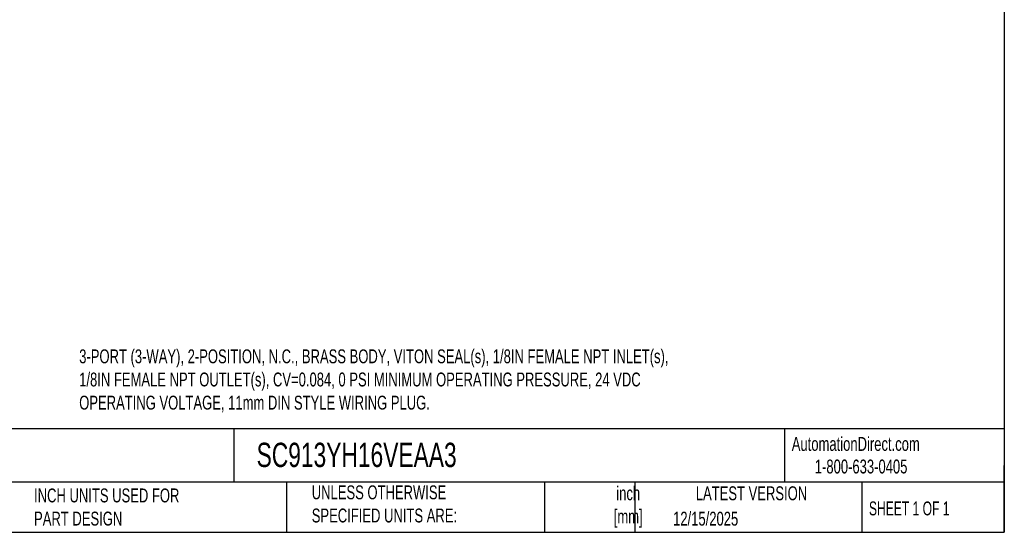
# Model space of a CAD drawing. Header units: inches. Extents: x 0.5 to 21.5, y 0.5 to 16.5.
# Tile 3 of 7: x 9.7 to 21.5, y 0.5 to 6.7. Entities that reach past the tile are written whole.
import ezdxf

# ---------------------------------------------------------------- set-up
doc = ezdxf.new("R2010")
doc.units = ezdxf.units.IN
doc.header["$LTSCALE"] = 2
doc.header["$MEASUREMENT"] = 0
doc.linetypes.add('SLD-Solid', pattern=[0])
doc.layers.add('TEXT', color=140, linetype='SLD-Solid', lineweight=25)
doc.styles.add('SLDTEXTSTYLE0', font='TXT', dxfattribs={"width": 0.7})
doc.styles.add('SLDTEXTSTYLE1', font='TXT', dxfattribs={"width": 0.65})

msp = doc.modelspace()

# ---------------------------------------------------------------- linework, layer by layer
at = {"layer": 'TEXT'}
for p, q in [((21.5, 16.5), (21.5, 0.5)), ((21.5, 1.742), (0.5, 1.742)), ((12.264, 1.742), (12.264, 1.1)), ((18.864, 1.742), (18.864, 1.1)), ((21.5, 0.5), (21.5, 1.3)), ((21.5, 1.1), (0.5, 1.1)), ((12.896, 1.1), (12.896, 0.5)), ((15.986, 1.1), (15.986, 0.5)), ((17.072, 1.1), (17.072, 0.5)), ((19.791, 1.1), (19.791, 0.5)), ((0.5, 0.5), (21.5, 0.5))]:
    msp.add_line(p, q, dxfattribs=at)

# ---------------------------------------------------------------- texts
for s, insert, char_height, attachment_point, style in [('3-PORT (3-WAY), 2-POSITION, N.C., BRASS BODY, VITON SEAL(s), 1/8IN FEMALE NPT INLET(s), ^J1/8IN FEMALE NPT OUTLET(s), CV=0.084, 0 PSI MINIMUM OPERATING PRESSURE, 24 VDC ^JOPERATING VOLTAGE, 11mm DIN STYLE WIRING PLUG.', (10.409, 2.695), 0.166667, 1, 'SLDTEXTSTYLE0'), ('AutomationDirect.com', (18.952, 1.644), 0.16667, 1, 'SLDTEXTSTYLE0'), ('SC913YH16VEAA3', (12.536, 1.575), 0.29167, 1, 'SLDTEXTSTYLE0'), ('1-800-633-0405', (19.228, 1.373), 0.16667, 1, 'SLDTEXTSTYLE0'), ('UNLESS OTHERWISE ^JSPECIFIED UNITS ARE:', (13.197, 1.063), 0.16667, 1, 'SLDTEXTSTYLE0'), ('inch^J[mm]', (16.991, 1.052), 0.1667, 2, 'SLDTEXTSTYLE0'), ('INCH UNITS USED FOR ^JPART DESIGN', (9.868, 1.026), 0.16667, 1, 'SLDTEXTSTYLE0'), ('LATEST VERSION', (18.469, 1.052), 0.16667, 2, 'SLDTEXTSTYLE0'), ('SHEET 1 OF 1', (19.877, 0.87), 0.16667, 1, 'SLDTEXTSTYLE1'), ('12/15/2025', (17.529, 0.747), 0.1667, 1, 'SLDTEXTSTYLE0')]:
    msp.add_mtext(s, dxfattribs=dict(at, insert=insert, char_height=char_height, attachment_point=attachment_point, style=style))

doc.saveas('drawing.dxf')
